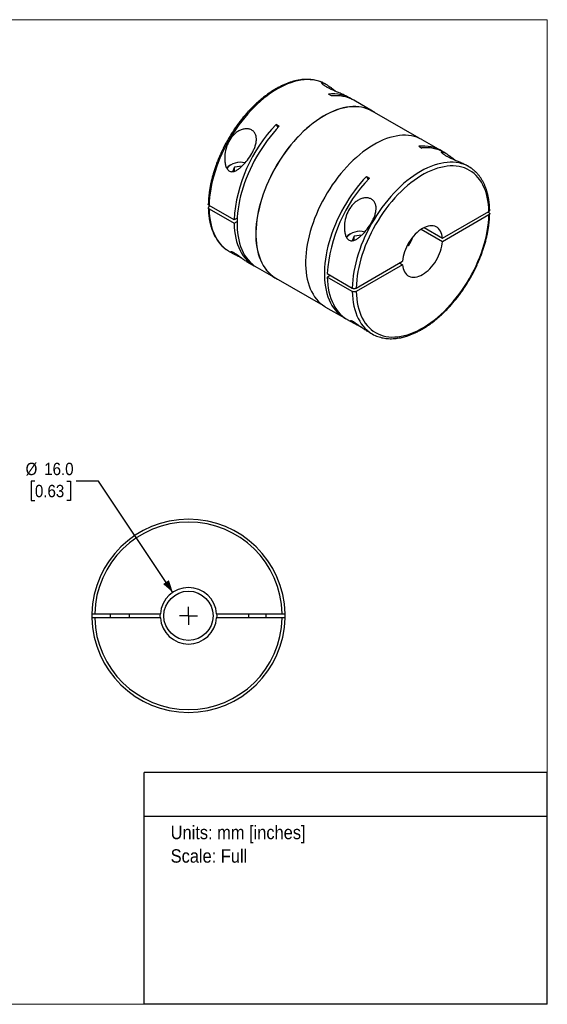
# Model space of a CAD drawing. Header units: millimetres. Extents: x 0 to 432, y 0 to 279.
# Tile 2 of 2: x 282 to 432, y 0 to 279. Entities that reach past the tile are written whole.
import ezdxf
from ezdxf.enums import TextEntityAlignment as Align

# ---------------------------------------------------------------- set-up
doc = ezdxf.new("R2010")
doc.units = ezdxf.units.MM
doc.linetypes.add('SLD-Solid', pattern=[0])
doc.layers.add('SLD-0', color=7, linetype='SLD-Solid', lineweight=25)
doc.layers.add('TEXT', color=140, linetype='SLD-Solid', lineweight=25)
doc.styles.add('SLDTEXTSTYLE0', font='GOTHIC.TTF', dxfattribs={"width": 0.913})
doc.dimstyles.new('SLDDIMSTYLE0', dxfattribs={"dimtxt": 3.5, "dimasz": 3.5, "dimexe": 0, "dimexo": 0.0625, "dimgap": 0.875, "dimtad": 0, "dimtih": 1, "dimtoh": 1, "dimdec": 1, "dimrnd": 1e-09, "dimzin": 4, "dimdsep": 46, "dimtxsty": 'SLDTEXTSTYLE0', "dimsah": 1, "dimcen": 0, "dimadec": 0, "dimazin": 1, "dimtfac": 1, "dimtdec": 1, "dimtofl": 0, "dimtmove": 0, "dimatfit": 3, "dimfxl": 0, "dimfrac": 2, "dimtolj": 1, "dimtzin": 12, "dimarcsym": 0})

# ---------------------------------------------------------------- blocks, each defined once
blk = doc.blocks.new('Block2')
at = {"color": 7, "linetype": 'SLD-Solid', "lineweight": 18}
for p, q in [((0, 279.4), (431.8, 279.4)), ((0, 279.4), (0, 0)), ((431.8, 279.4), (431.8, 0)), ((0, 0), (431.8, 0))]:
    blk.add_line(p, q, dxfattribs=at)
blk = doc.blocks.new('SW_NOTE_0')
at = {"layer": 'TEXT', "color": 0, "insert": (0, 4.87), "char_height": 3.81, "attachment_point": 1, "style": 'SLDTEXTSTYLE0'}
blk.add_mtext('Units: mm [inches]', dxfattribs=at)
blk = doc.blocks.new('SW_NOTE_0_1')
at = {"layer": 'TEXT', "color": 0, "insert": (0, 4.87), "char_height": 3.81, "attachment_point": 1, "style": 'SLDTEXTSTYLE0'}
blk.add_mtext('Scale: Full', dxfattribs=at)
blk = doc.blocks.new('Block1')
at = {"layer": 'TEXT'}
for p, q in [((431.8, 65.76), (317.5, 65.76)), ((317.5, 0), (317.5, 65.76)), ((431.8, 0), (431.8, 65.76)), ((317.5, 53.39), (431.8, 53.39)), ((431.8, 0), (317.5, 0))]:
    blk.add_line(p, q, dxfattribs=at)
at = {"layer": 'TEXT', "color": 140}
for name, p in [('SW_NOTE_0', (324.99, 45.8)), ('SW_NOTE_0_1', (324.99, 39.13))]:
    blk.add_blockref(name, p, dxfattribs=at)
at = {"layer": 'TEXT', "color": 140, "style": 'SLDTEXTSTYLE0', "width": 0.913, "flags": 2}
for tag, height, p in [('AUTOATTR0', 4.23, (355.59, 56.71)), ('AUTOATTR1_0', 4.76, (333.82, 29.88)), ('AUTOATTR1_1', 4.76, (326.05, 23.73)), ('AUTOATTR1_2', 4.76, (337.78, 17.57))]:
    blk.add_attdef(tag, text='', height=height, dxfattribs=at).set_placement(p, align=Align.BOTTOM_LEFT)
blk = doc.blocks.new('_D_4')
at = {"layer": 'SLD-0'}
for p, q in [((286.49, 148.49), (285.43, 148.49)), ((285.43, 148.49), (285.43, 142.93)), ((295.54, 148.49), (296.61, 148.49)), ((296.61, 148.49), (296.61, 142.93)), ((304.53, 148.49), (298.18, 148.49)), ((325.6, 116.9), (304.53, 148.49)), ((285.43, 142.93), (286.49, 142.93)), ((296.61, 142.93), (295.54, 142.93))]:
    blk.add_line(p, q, dxfattribs=at)
blk.add_solid([(325.6, 116.9), (324.49, 120.37), (322.83, 119.26)], dxfattribs=at)
at = {"layer": 'SLD-0', "char_height": 3.5, "attachment_point": 1, "style": 'SLDTEXTSTYLE0'}
for s, insert in [('%%c', (283.85, 153.67)), ('16.0', (289.13, 153.67)), ('0.63', (286.49, 147.4))]:
    blk.add_mtext(s, dxfattribs=dict(at, insert=insert))
blk = doc.blocks.new('SW_CENTERMARKSYMBOL_1')
at = {"layer": 'SLD-0', "color": 0}
for q in [(-2.54, 0), (0, 2.54), (0, -2.54), (2.54, 0)]:
    blk.add_line((0, 0), q, dxfattribs=at)

msp = doc.modelspace()

# ---------------------------------------------------------------- linework, layer by layer
for p, q in [((369.11, 261.03), (368.97, 261.11)), ((370.61, 257.76), (369.76, 258.25)), ((376.04, 257.03), (375.47, 257.36)), ((382.19, 253.48), (376.89, 256.54)), ((395.48, 245.75), (382.16, 253.44)), ((355.76, 249.19), (354.91, 249.68)), ((354.91, 249.68), (355.37, 248.77)), ((395.36, 243.48), (396.21, 242.99)), ((401.63, 242.26), (396.33, 245.32)), ((403.05, 241.44), (402.48, 241.77)), ((341.94, 238.18), (341.8, 238.1)), ((343.07, 237.53), (342.48, 236.27)), ((345.25, 237.87), (343.07, 237.53)), ((343.07, 236.39), (343.07, 237.53)), ((409.55, 237.68), (409.41, 237.77)), ((380.51, 234.91), (381.36, 234.42)), ((380.51, 234.91), (380.97, 234)), ((342.97, 222.61), (335.9, 226.69)), ((336.18, 226.53), (335.9, 226.37)), ((335.9, 225.71), (342.97, 221.63)), ((402.06, 217.37), (415.22, 224.97)), ((415.22, 223.99), (402.06, 216.39)), ((414.94, 224.81), (415.22, 224.65)), ((343.85, 223.12), (342.97, 222.61)), ((342.97, 221.63), (343.82, 222.12)), ((375.88, 218.59), (375.74, 218.51)), ((377.01, 217.94), (376.42, 216.68)), ((379.19, 218.27), (377.01, 217.94)), ((377.01, 216.8), (377.01, 217.94)), ((402.06, 216.39), (396, 219.9)), ((396.84, 220.39), (402.06, 217.37)), ((392.47, 215.2), (392.13, 215.4)), ((341.57, 213.65), (342.96, 212.85)), ((346.83, 210.62), (348.64, 209.57)), ((377.62, 203.26), (390.78, 210.86)), ((390.78, 209.88), (377.62, 202.28)), ((389.93, 210.37), (390.78, 209.88)), ((349.49, 209.08), (354.79, 206.02)), ((369.41, 207.34), (376.48, 203.26)), ((370.26, 206.85), (369.41, 206.36)), ((354.82, 206.06), (368.13, 198.38)), ((376.48, 202.28), (369.41, 206.36)), ((368.93, 197.86), (374.24, 194.8)), ((375.08, 194.31), (376.9, 193.26)), ((380.77, 191.03), (382.16, 190.22)), ((302.65, 110.84), (302.65, 109.64)), ((303.45, 110.84), (322.06, 110.84)), ((322.06, 109.64), (303.45, 109.64)), ((307.79, 110.84), (307.79, 109.64)), ((313.29, 109.64), (313.29, 110.84)), ((338.02, 110.84), (356.63, 110.84)), ((356.63, 109.64), (338.02, 109.64)), ((347.04, 110.84), (347.04, 109.64)), ((352.04, 109.64), (352.04, 110.84)), ((357.43, 109.64), (357.43, 110.84)), ((313.29, 88.56), (313.29, 88.56))]:
    msp.add_line(p, q)
at = {"flags": 128}
for points in [[(368.17, 261.52), (367.74, 261.71), (366.99, 261.97), (366.2, 262.17), (365.39, 262.31), (364.55, 262.38), (363.69, 262.4), (362.81, 262.35), (361.91, 262.24), (360.99, 262.06), (360.06, 261.83), (359.11, 261.53), (358.16, 261.18), (357.2, 260.76), (356.23, 260.29), (355.27, 259.76), (354.3, 259.17), (353.33, 258.53), (352.37, 257.84), (351.42, 257.09), (350.48, 256.3), (349.55, 255.46), (348.63, 254.57), (347.73, 253.64), (346.85, 252.67), (345.98, 251.66), (345.15, 250.62), (344.33, 249.54), (343.55, 248.44), (342.79, 247.3), (342.07, 246.14), (341.38, 244.96), (340.72, 243.76), (340.1, 242.55), (339.51, 241.32), (338.97, 240.08), (338.47, 238.83), (338.01, 237.58), (337.59, 236.34), (337.21, 235.09), (336.89, 233.85), (336.6, 232.62), (336.37, 231.39), (336.18, 230.19), (336.04, 229), (335.94, 227.84), (335.9, 226.69)], [(368.97, 261.11), (368.47, 261.38), (368.17, 261.52)], [(382.99, 252.96), (382.77, 253.12), (382.1, 253.53), (381.41, 253.88), (380.68, 254.18), (379.92, 254.42), (379.13, 254.59), (378.32, 254.71), (377.48, 254.76), (376.62, 254.75), (375.74, 254.68), (374.84, 254.55), (373.93, 254.36), (373, 254.11), (372.06, 253.8), (371.12, 253.43), (370.17, 253.01), (369.21, 252.52), (368.25, 251.98), (367.29, 251.39), (366.34, 250.74), (365.39, 250.05), (364.45, 249.3), (363.51, 248.5), (362.59, 247.66), (361.69, 246.77), (360.8, 245.85), (359.93, 244.88), (359.08, 243.88), (358.25, 242.84), (357.45, 241.77), (356.68, 240.67), (355.93, 239.54), (355.22, 238.39), (354.54, 237.22), (353.89, 236.03), (353.28, 234.83), (352.7, 233.61), (352.17, 232.38), (351.67, 231.15), (351.22, 229.91), (350.8, 228.67), (350.43, 227.44), (350.11, 226.21), (349.83, 224.99), (349.59, 223.78), (349.4, 222.59), (349.26, 221.41), (349.17, 220.26), (349.12, 219.12), (349.12, 218.02), (349.17, 216.94), (349.26, 215.89), (349.4, 214.88), (349.59, 213.9), (349.83, 212.96), (350.11, 212.07), (350.43, 211.22), (350.8, 210.41), (351.22, 209.65), (351.67, 208.94), (352.17, 208.27), (352.7, 207.67), (353.28, 207.11), (353.89, 206.61), (354.54, 206.17), (355.22, 205.79), (355.64, 205.59)], [(382.16, 253.44), (382.08, 253.49), (381.38, 253.84), (380.65, 254.13), (379.9, 254.37), (379.11, 254.55), (378.3, 254.66), (377.46, 254.71), (376.6, 254.71), (375.72, 254.64), (374.83, 254.51), (373.92, 254.32), (372.99, 254.07), (372.06, 253.76), (371.11, 253.39), (370.16, 252.97), (369.21, 252.48), (368.25, 251.94), (367.29, 251.35), (366.34, 250.71), (365.39, 250.01), (364.45, 249.26), (363.52, 248.47), (362.6, 247.63), (361.7, 246.74), (360.81, 245.82), (359.95, 244.85), (359.1, 243.85), (358.27, 242.81), (357.47, 241.75), (356.7, 240.65), (355.96, 239.52), (355.24, 238.38), (354.56, 237.21), (353.92, 236.02), (353.31, 234.82), (352.73, 233.6), (352.2, 232.38), (351.7, 231.15), (351.25, 229.91), (350.84, 228.68), (350.47, 227.44), (350.14, 226.22), (349.86, 225), (349.63, 223.79), (349.44, 222.6), (349.3, 221.43), (349.2, 220.27), (349.16, 219.14), (349.16, 218.04), (349.2, 216.96), (349.3, 215.92), (349.44, 214.91), (349.63, 213.93), (349.86, 213), (350.14, 212.1), (350.47, 211.25), (350.84, 210.44), (351.25, 209.68), (351.7, 208.97), (352.2, 208.31), (352.73, 207.71), (353.31, 207.15), (353.92, 206.66), (354.56, 206.22), (354.82, 206.06)], [(355.76, 249.19), (354.88, 248.23), (354.01, 247.22), (353.17, 246.18), (352.35, 245.1), (351.56, 243.99), (350.8, 242.86), (350.07, 241.7), (349.37, 240.52), (348.7, 239.32), (348.08, 238.1), (347.49, 236.87), (346.94, 235.63), (346.43, 234.38), (345.97, 233.12), (345.54, 231.87), (345.16, 230.62), (344.83, 229.38), (344.54, 228.14), (344.3, 226.91), (344.11, 225.7), (343.96, 224.51), (343.87, 223.34), (343.82, 222.19), (343.82, 221.07), (343.87, 219.98), (343.96, 218.92), (344.11, 217.9), (344.3, 216.91), (344.54, 215.96), (344.83, 215.06), (345.16, 214.2), (345.54, 213.38), (345.97, 212.62), (346.43, 211.9), (346.94, 211.24), (347.49, 210.64), (348.08, 210.08), (348.7, 209.59), (349.37, 209.15), (349.49, 209.08)], [(396.33, 245.32), (396.25, 245.36), (395.55, 245.72), (394.82, 246.02), (394.06, 246.25), (393.27, 246.43), (392.46, 246.54), (391.62, 246.6), (390.76, 246.59), (389.88, 246.52), (388.98, 246.39), (388.07, 246.2), (387.14, 245.95), (386.21, 245.64), (385.26, 245.27), (384.31, 244.84), (383.35, 244.36), (382.39, 243.82), (381.43, 243.23), (380.48, 242.58), (379.53, 241.88), (378.59, 241.13), (377.66, 240.34), (376.74, 239.5), (375.83, 238.61), (374.94, 237.68), (374.07, 236.72), (373.22, 235.71), (372.4, 234.67), (371.6, 233.6), (370.82, 232.5), (370.08, 231.38), (369.36, 230.23), (368.68, 229.06), (368.03, 227.87), (367.42, 226.66), (366.85, 225.44), (366.31, 224.22), (365.81, 222.98), (365.36, 221.75), (364.95, 220.51), (364.58, 219.28), (364.25, 218.05), (363.97, 216.83), (363.74, 215.62), (363.55, 214.42), (363.41, 213.25), (363.31, 212.09), (363.26, 210.96), (363.26, 209.85), (363.31, 208.77), (363.41, 207.73), (363.55, 206.71), (363.74, 205.74), (363.97, 204.8), (364.25, 203.9), (364.58, 203.05), (364.95, 202.24), (365.36, 201.48), (365.81, 200.77), (366.31, 200.11), (366.85, 199.5), (367.42, 198.95), (368.03, 198.45), (368.68, 198.01), (368.93, 197.86)], [(408.76, 238.09), (408.33, 238.27), (407.57, 238.54), (406.79, 238.74), (405.98, 238.87), (405.14, 238.95), (404.28, 238.96), (403.39, 238.92), (402.49, 238.81), (401.58, 238.63), (400.64, 238.4), (399.7, 238.1), (398.75, 237.75), (397.79, 237.33), (396.82, 236.86), (395.85, 236.33), (394.89, 235.74), (393.92, 235.1), (392.96, 234.41), (392.01, 233.66), (391.06, 232.87), (390.13, 232.03), (389.22, 231.14), (388.32, 230.21), (387.43, 229.24), (386.57, 228.23), (385.73, 227.19), (384.92, 226.11), (384.14, 225.01), (383.38, 223.87), (382.66, 222.71), (381.96, 221.53), (381.31, 220.33), (380.69, 219.12), (380.1, 217.89), (379.56, 216.65), (379.06, 215.4), (378.59, 214.15), (378.18, 212.9), (377.8, 211.66), (377.47, 210.42), (377.19, 209.18), (376.95, 207.96), (376.77, 206.76), (376.62, 205.57), (376.53, 204.4), (376.48, 203.26)], [(415.22, 224.97), (415.18, 226.05), (415.08, 227.09), (414.94, 228.1), (414.75, 229.07), (414.52, 230), (414.23, 230.89), (413.9, 231.73), (413.53, 232.53), (413.11, 233.28), (412.65, 233.98), (412.14, 234.62), (411.6, 235.22), (411.02, 235.75), (410.4, 236.23), (409.74, 236.65), (409.05, 237.01), (408.32, 237.32), (407.57, 237.56), (406.79, 237.73), (405.98, 237.85), (405.14, 237.91), (404.29, 237.9), (403.41, 237.83), (402.51, 237.69), (401.6, 237.5), (400.68, 237.24), (399.74, 236.92), (398.8, 236.55), (397.85, 236.11), (396.9, 235.62), (395.94, 235.06), (394.99, 234.46), (394.04, 233.8), (393.1, 233.09), (392.16, 232.32), (391.24, 231.51), (390.33, 230.66), (389.43, 229.76), (388.55, 228.82), (387.7, 227.83), (386.86, 226.82), (386.05, 225.77), (385.27, 224.68), (384.52, 223.57), (383.79, 222.43), (383.1, 221.28), (382.45, 220.1), (381.82, 218.9), (381.24, 217.69), (380.7, 216.47), (380.19, 215.24), (379.73, 214.01), (379.31, 212.78), (378.94, 211.55), (378.61, 210.32), (378.33, 209.11), (378.09, 207.9), (377.9, 206.71), (377.76, 205.54), (377.66, 204.39), (377.62, 203.26)], [(380.51, 234.91), (379.62, 233.94), (378.76, 232.93), (377.91, 231.89), (377.1, 230.81), (376.31, 229.71), (375.54, 228.57), (374.81, 227.41), (374.12, 226.23), (373.45, 225.03), (372.83, 223.81), (372.24, 222.58), (371.69, 221.34), (371.18, 220.09), (370.71, 218.84), (370.29, 217.58), (369.91, 216.33), (369.58, 215.09), (369.29, 213.85), (369.05, 212.63), (368.86, 211.42), (368.71, 210.22), (368.62, 209.05), (368.57, 207.9), (368.57, 206.78), (368.62, 205.69), (368.71, 204.63), (368.86, 203.61), (369.05, 202.62), (369.29, 201.67), (369.58, 200.77), (369.91, 199.91), (370.29, 199.1), (370.71, 198.33), (371.18, 197.62), (371.69, 196.96), (372.24, 196.35), (372.83, 195.8), (373.45, 195.3), (374.12, 194.87), (374.67, 194.56)], [(335.9, 225.71), (335.94, 224.62), (336.04, 223.56), (336.18, 222.54), (336.37, 221.55), (336.6, 220.61), (336.89, 219.7), (337.21, 218.84), (337.59, 218.02), (338.01, 217.26), (338.47, 216.54), (338.97, 215.88), (339.51, 215.26), (340.1, 214.71), (340.72, 214.21), (340.8, 214.15)], [(377.62, 202.28), (377.66, 201.21), (377.76, 200.16), (377.9, 199.16), (378.09, 198.19), (378.33, 197.25), (378.61, 196.37), (378.94, 195.52), (379.31, 194.72), (379.73, 193.97), (380.19, 193.28), (380.7, 192.63), (381.24, 192.04), (381.82, 191.5), (382.45, 191.02), (383.1, 190.6), (383.79, 190.24), (384.52, 189.94), (385.27, 189.7), (386.05, 189.52), (386.86, 189.4), (387.7, 189.35), (388.55, 189.36), (389.43, 189.43), (390.33, 189.56), (391.24, 189.76), (392.16, 190.01), (393.1, 190.33), (394.04, 190.71), (394.99, 191.14), (395.94, 191.64), (396.9, 192.19), (397.85, 192.8), (398.8, 193.46), (399.74, 194.17), (400.68, 194.93), (401.6, 195.74), (402.51, 196.6), (403.41, 197.5), (404.29, 198.44), (405.14, 199.42), (405.98, 200.44), (406.79, 201.49), (407.57, 202.57), (408.32, 203.68), (409.05, 204.82), (409.74, 205.98), (410.4, 207.16), (411.02, 208.35), (411.6, 209.56), (412.14, 210.78), (412.65, 212.01), (413.11, 213.24), (413.53, 214.48), (413.9, 215.71), (414.23, 216.93), (414.52, 218.15), (414.75, 219.35), (414.94, 220.54), (415.08, 221.71), (415.18, 222.87), (415.22, 223.99)], [(342.97, 221.63), (343.01, 220.53), (343.11, 219.47), (343.25, 218.44), (343.44, 217.45), (343.68, 216.5), (343.97, 215.59), (344.3, 214.72), (344.68, 213.91), (345.1, 213.14), (345.57, 212.42), (346.07, 211.75), (346.62, 211.14), (347.21, 210.59), (347.84, 210.09), (348.5, 209.65), (349.07, 209.34)], [(402.06, 217.37), (402, 217.94), (401.88, 218.47), (401.72, 218.96), (401.52, 219.4), (401.27, 219.8), (400.97, 220.13), (400.64, 220.42), (400.27, 220.64), (399.86, 220.8), (399.43, 220.9), (398.97, 220.93), (398.49, 220.9), (397.99, 220.81), (397.47, 220.65), (396.95, 220.44), (396.42, 220.16), (395.89, 219.83), (395.37, 219.44), (394.85, 219), (394.35, 218.52), (393.87, 217.99), (393.41, 217.42), (392.98, 216.82), (392.57, 216.2), (392.2, 215.55), (391.87, 214.88), (391.58, 214.2), (391.32, 213.52), (391.12, 212.84), (390.96, 212.17), (390.84, 211.5), (390.78, 210.86)], [(390.78, 209.88), (390.84, 209.31), (390.96, 208.78), (391.12, 208.29), (391.32, 207.85), (391.58, 207.46), (391.87, 207.12), (392.2, 206.84), (392.57, 206.62), (392.98, 206.46), (393.41, 206.36), (393.87, 206.32), (394.35, 206.35), (394.85, 206.45), (395.37, 206.6), (395.89, 206.82), (396.42, 207.09), (396.95, 207.43), (397.47, 207.82), (397.99, 208.25), (398.49, 208.74), (398.97, 209.27), (399.43, 209.83), (399.86, 210.43), (400.27, 211.06), (400.64, 211.71), (400.97, 212.37), (401.27, 213.05), (401.52, 213.73), (401.72, 214.41), (401.88, 215.09), (402, 215.75), (402.06, 216.39)], [(340.8, 214.15), (341.38, 213.77), (341.57, 213.65)], [(369.41, 206.36), (369.46, 205.27), (369.55, 204.2), (369.7, 203.17), (369.89, 202.18), (370.13, 201.23), (370.41, 200.32), (370.75, 199.46), (371.12, 198.64), (371.55, 197.87), (372.01, 197.15), (372.52, 196.49), (373.07, 195.88), (373.66, 195.32), (374.29, 194.82), (374.95, 194.39), (375.08, 194.31)], [(376.48, 202.28), (376.53, 201.19), (376.62, 200.13), (376.77, 199.11), (376.95, 198.12), (377.19, 197.17), (377.47, 196.27), (377.8, 195.41), (378.18, 194.59), (378.59, 193.83), (379.06, 193.11), (379.56, 192.44), (380.1, 191.83), (380.69, 191.28), (381.31, 190.78), (381.39, 190.72)], [(322.06, 109.64), (322.04, 110.24), (322.06, 110.84)], [(338.02, 110.84), (338.04, 110.24), (338.02, 109.64)]]:
    msp.add_lwpolyline(points, dxfattribs=at)
msp.add_circle((330.04, 110.24), 7)
for centre, radius, start, end in [((371.03, 248.1), 10.23, 57.975, 97.1202), ((371.87, 247.49), 10.35, 60.9947, 96.9725), ((385.71, 219.92), 42.83, 135.9792, 176.3996), ((396.63, 233.32), 10.23, 57.9782, 97.1171), ((397.46, 232.72), 10.35, 60.9916, 96.9756), ((343.13, 235.62), 2.81, 118.361, 143.6722), ((344.7, 233.99), 4.95, 73.8055, 139.9151), ((404.98, 229.76), 9.15, 54.3014, 65.6159), ((412.16, 204.65), 42.83, 135.9792, 176.3996), ((377.07, 216.03), 2.81, 118.361, 143.6722), ((378.64, 214.4), 4.95, 73.8055, 139.9151), ((381.03, 222.52), 13.58, 327.4037, 340.106), ((386.73, 198.15), 9.15, 234.3014, 245.6159), ((330.04, 110.24), 27.4, 1.2548, 178.7452), ((330.04, 110.24), 26.6, 1.2925, 178.7075), ((330.04, 110.24), 8, 4.3012, 175.6988), ((330.04, 110.24), 27.4, 181.2548, 358.7452), ((330.04, 110.24), 26.6, 181.2925, 358.7075), ((330.04, 110.24), 8, 184.3012, 355.6988)]:
    msp.add_arc(centre, radius, start, end)
for points, knots in [([(368.12, 261.54), (368, 261.6), (367.65, 261.76), (367.04, 261.97), (366.29, 262.18), (365.52, 262.33), (364.72, 262.43), (363.9, 262.47), (363.07, 262.46), (362.22, 262.39), (361.35, 262.27), (360.46, 262.09), (359.57, 261.86), (358.67, 261.57), (357.76, 261.22), (356.84, 260.83), (355.92, 260.38), (355, 259.88), (354.08, 259.33), (353.17, 258.74), (352.26, 258.1), (351.35, 257.41), (350.46, 256.68), (349.58, 255.9), (348.71, 255.09), (347.85, 254.23), (347.01, 253.35), (346.19, 252.42), (345.39, 251.46), (344.61, 250.48), (343.86, 249.46), (343.12, 248.42), (342.42, 247.35), (341.74, 246.27), (341.09, 245.16), (340.48, 244.04), (339.89, 242.9), (339.34, 241.75), (338.82, 240.59), (338.34, 239.43), (337.9, 238.25), (337.49, 237.08), (337.12, 235.91), (336.79, 234.74), (336.5, 233.58), (336.26, 232.42), (336.05, 231.27), (335.89, 230.14), (335.77, 229.03), (335.69, 227.98), (335.67, 227.33), (335.66, 227.03)], [0, 0, 0, 0, 0.010478, 0.030656, 0.050865, 0.071122, 0.09144, 0.111828, 0.132287, 0.152816, 0.173409, 0.194056, 0.214749, 0.235479, 0.256234, 0.277008, 0.297794, 0.318586, 0.339379, 0.36017, 0.380956, 0.401737, 0.422511, 0.443279, 0.464039, 0.484793, 0.505541, 0.526283, 0.54702, 0.567752, 0.588481, 0.609207, 0.62993, 0.650652, 0.671373, 0.692095, 0.712817, 0.73354, 0.754266, 0.774994, 0.795727, 0.816464, 0.837206, 0.857954, 0.87871, 0.899472, 0.920242, 0.941021, 0.961807, 0.982602, 1, 1, 1, 1]), ([(369.2, 260.31), (369.07, 260.39), (368.82, 260.54), (368.51, 260.74), (368.26, 260.93), (368.07, 261.1), (367.95, 261.24), (367.88, 261.35), (367.87, 261.43), (367.92, 261.48), (368.04, 261.49), (368.24, 261.45), (368.5, 261.35), (368.8, 261.2), (369.15, 261.01), (369.59, 260.74), (370.14, 260.37), (370.73, 259.92), (371.28, 259.49), (371.62, 259.21), (371.81, 259.06), (371.83, 259.04)], [0, 0, 0, 0, 0.043697, 0.087594, 0.131194, 0.175374, 0.218863, 0.263242, 0.306635, 0.351123, 0.40755, 0.465672, 0.526275, 0.58288, 0.640994, 0.701044, 0.787186, 0.875063, 0.93422, 0.992181, 1, 1, 1, 1]), ([(375.47, 257.36), (375.35, 257.43), (375.11, 257.56), (374.67, 257.78), (374.17, 258.02), (373.61, 258.27), (373.07, 258.51), (372.55, 258.73), (372.05, 258.94), (371.55, 259.16), (371.04, 259.38), (370.54, 259.61), (370.06, 259.85), (369.6, 260.08), (369.33, 260.24), (369.2, 260.31)], [0, 0, 0, 0, 0.081745, 0.170875, 0.266372, 0.357967, 0.446898, 0.516854, 0.585107, 0.654991, 0.723487, 0.792803, 0.861223, 0.930769, 1, 1, 1, 1]), ([(347.98, 241.39), (347.62, 240.75), (346.8, 239.53), (345.62, 238.19), (344.62, 237.29), (343.83, 236.72), (343.14, 236.38), (342.55, 236.26), (342.12, 236.27), (341.7, 236.4), (341.32, 236.66), (341.01, 237.03), (340.68, 237.63), (340.42, 238.5), (340.25, 239.93), (340.38, 241.77), (340.97, 243.89), (341.85, 245.54), (342.78, 246.68), (343.6, 247.41), (344.52, 247.98), (345.52, 248.36), (346.54, 248.49), (347.5, 248.34), (348.31, 247.91), (348.9, 247.24), (349.24, 246.39), (349.34, 245.43), (349.22, 244.42), (348.93, 243.4), (348.52, 242.37), (348.17, 241.72), (347.98, 241.39)], [0, 0, 0, 0, 0.0621201, 0.1243969, 0.1567742, 0.1866249, 0.2180539, 0.2343829, 0.2494134, 0.2652237, 0.2808461, 0.2959594, 0.3122744, 0.3435933, 0.3749427, 0.4371298, 0.4994158, 0.5617679, 0.5938316, 0.6242575, 0.6555267, 0.6867747, 0.7180664, 0.7493234, 0.7805637, 0.8118651, 0.8432226, 0.8746176, 0.9050727, 0.9372025, 0.9678316, 1, 1, 1, 1]), ([(403.14, 240.72), (403.01, 240.79), (402.76, 240.94), (402.45, 241.15), (402.2, 241.34), (402.01, 241.51), (401.89, 241.65), (401.82, 241.75), (401.81, 241.83), (401.86, 241.88), (401.98, 241.9), (402.18, 241.85), (402.44, 241.76), (402.74, 241.61), (403.09, 241.42), (403.53, 241.15), (404.08, 240.77), (404.67, 240.33), (405.22, 239.9), (405.56, 239.62), (405.75, 239.46), (405.77, 239.44)], [0, 0, 0, 0, 0.043697, 0.087594, 0.131194, 0.175374, 0.218863, 0.263242, 0.306635, 0.351123, 0.40755, 0.465672, 0.526275, 0.58288, 0.640994, 0.701044, 0.787186, 0.875063, 0.93422, 0.992181, 1, 1, 1, 1]), ([(409.41, 237.77), (409.29, 237.83), (409.05, 237.97), (408.61, 238.19), (408.11, 238.43), (407.56, 238.68), (407.01, 238.91), (406.49, 239.14), (405.99, 239.35), (405.49, 239.57), (404.98, 239.79), (404.48, 240.02), (404, 240.25), (403.54, 240.49), (403.27, 240.64), (403.14, 240.72)], [0, 0, 0, 0, 0.081745, 0.170875, 0.266372, 0.357967, 0.446898, 0.516854, 0.585107, 0.654991, 0.723487, 0.792803, 0.861223, 0.930769, 1, 1, 1, 1]), ([(415.46, 225.3), (415.46, 225.35), (415.45, 225.75), (415.41, 226.48), (415.32, 227.49), (415.19, 228.47), (415.01, 229.42), (414.79, 230.33), (414.52, 231.21), (414.22, 232.05), (413.87, 232.85), (413.48, 233.61), (413.05, 234.33), (412.58, 234.99), (412.08, 235.61), (411.53, 236.19), (410.97, 236.71), (410.56, 237.01), (410.36, 237.16)], [0, 0, 0, 0, 0.008746, 0.075533, 0.142339, 0.209138, 0.275914, 0.342648, 0.409315, 0.475884, 0.542325, 0.608604, 0.674688, 0.740551, 0.806178, 0.871565, 0.936727, 1, 1, 1, 1]), ([(335.9, 226.69), (335.83, 226.74), (335.71, 226.84), (335.64, 226.96), (335.66, 227.02), (335.66, 227.03)], [0, 0, 0, 0, 0.492119, 0.983693, 1, 1, 1, 1]), ([(335.9, 226.37), (335.88, 226.35), (335.83, 226.33), (335.78, 226.29), (335.74, 226.24), (335.7, 226.19), (335.68, 226.14), (335.67, 226.09), (335.66, 226.03), (335.67, 225.95), (335.72, 225.86), (335.79, 225.78), (335.86, 225.74), (335.9, 225.71)], [0, 0, 0, 0, 0.0735081, 0.1448221, 0.2148373, 0.2844991, 0.3547673, 0.4265771, 0.5008057, 0.6231284, 0.7501891, 0.8753187, 1, 1, 1, 1]), ([(381.92, 221.79), (381.56, 221.16), (380.74, 219.94), (379.56, 218.6), (378.56, 217.69), (377.77, 217.13), (377.08, 216.79), (376.5, 216.66), (376.06, 216.67), (375.64, 216.8), (375.26, 217.07), (374.95, 217.44), (374.62, 218.04), (374.36, 218.9), (374.19, 220.34), (374.32, 222.17), (374.91, 224.3), (375.79, 225.95), (376.72, 227.08), (377.54, 227.82), (378.46, 228.39), (379.46, 228.77), (380.48, 228.9), (381.44, 228.75), (382.25, 228.32), (382.84, 227.65), (383.19, 226.8), (383.28, 225.84), (383.16, 224.82), (382.88, 223.8), (382.46, 222.78), (382.11, 222.12), (381.92, 221.79)], [0, 0, 0, 0, 0.06212, 0.124397, 0.156774, 0.186625, 0.218054, 0.234383, 0.249413, 0.265224, 0.280846, 0.295959, 0.312274, 0.343593, 0.374943, 0.43713, 0.499416, 0.561768, 0.593832, 0.624258, 0.655527, 0.686775, 0.718066, 0.749323, 0.780564, 0.811865, 0.843223, 0.874618, 0.905073, 0.937202, 0.967832, 1, 1, 1, 1]), ([(335.66, 226.03), (335.66, 225.99), (335.67, 225.59), (335.71, 224.86), (335.8, 223.85), (335.93, 222.87), (336.11, 221.92), (336.33, 221.01), (336.6, 220.13), (336.91, 219.29), (337.26, 218.49), (337.64, 217.73), (338.07, 217.01), (338.54, 216.34), (339.05, 215.72), (339.59, 215.15), (340.16, 214.63), (340.56, 214.33), (340.76, 214.18)], [0, 0, 0, 0, 0.00877, 0.075555, 0.142359, 0.209157, 0.275932, 0.342664, 0.409329, 0.475897, 0.542336, 0.608613, 0.674695, 0.740557, 0.806182, 0.871568, 0.936729, 1, 1, 1, 1]), ([(383, 189.8), (383.12, 189.74), (383.47, 189.58), (384.08, 189.37), (384.83, 189.16), (385.61, 189), (386.4, 188.91), (387.22, 188.86), (388.05, 188.88), (388.91, 188.94), (389.78, 189.07), (390.66, 189.25), (391.55, 189.48), (392.46, 189.77), (393.37, 190.11), (394.28, 190.51), (395.2, 190.96), (396.12, 191.46), (397.04, 192), (397.95, 192.6), (398.86, 193.24), (399.77, 193.93), (400.66, 194.66), (401.54, 195.44), (402.41, 196.25), (403.27, 197.1), (404.11, 197.99), (404.93, 198.92), (405.73, 199.87), (406.51, 200.86), (407.27, 201.88), (408, 202.92), (408.7, 203.98), (409.38, 205.07), (410.03, 206.18), (410.65, 207.3), (411.23, 208.44), (411.78, 209.59), (412.3, 210.75), (412.78, 211.91), (413.23, 213.08), (413.63, 214.26), (414, 215.43), (414.33, 216.6), (414.62, 217.76), (414.87, 218.92), (415.07, 220.06), (415.23, 221.2), (415.36, 222.31), (415.43, 223.35), (415.45, 224.01), (415.46, 224.31)], [0, 0, 0, 0, 0.0104782, 0.030656, 0.0508647, 0.0711217, 0.0914403, 0.111828, 0.1322874, 0.1528162, 0.1734087, 0.1940562, 0.2147494, 0.2354785, 0.2562342, 0.2770083, 0.2977941, 0.318586, 0.3393791, 0.3601699, 0.3809563, 0.4017371, 0.4225113, 0.4432787, 0.4640393, 0.4847933, 0.505541, 0.5262829, 0.5470198, 0.5677522, 0.5884808, 0.6092065, 0.6299299, 0.6506519, 0.6713731, 0.6920945, 0.7128165, 0.73354, 0.7542656, 0.7749943, 0.7957267, 0.8164637, 0.837206, 0.8579544, 0.8787095, 0.8994719, 0.9202421, 0.9410205, 0.9618072, 0.982602, 1, 1, 1, 1]), ([(415.22, 224.97), (415.27, 225), (415.35, 225.05), (415.42, 225.15), (415.46, 225.23), (415.46, 225.29), (415.46, 225.3)], [0, 0, 0, 0, 0.297787, 0.581061, 0.849814, 1, 1, 1, 1]), ([(415.22, 224.65), (415.24, 224.63), (415.28, 224.61), (415.34, 224.57), (415.38, 224.52), (415.41, 224.48), (415.44, 224.43), (415.46, 224.37), (415.46, 224.31), (415.45, 224.24), (415.42, 224.16), (415.34, 224.07), (415.27, 224.02), (415.22, 223.99)], [0, 0, 0, 0, 0.068723, 0.138384, 0.208985, 0.280524, 0.353002, 0.426421, 0.500779, 0.600882, 0.717466, 0.850513, 1, 1, 1, 1]), ([(345.12, 211.76), (345.1, 211.77), (344.98, 211.83), (344.76, 211.94), (344.39, 212.11), (343.95, 212.33), (343.49, 212.56), (343.08, 212.78), (342.74, 212.98), (342.46, 213.16), (342.25, 213.32), (342.11, 213.46), (342.05, 213.55), (342.05, 213.61), (342.1, 213.63), (342.18, 213.63), (342.3, 213.6), (342.45, 213.54), (342.63, 213.45), (342.78, 213.37), (342.86, 213.33)], [0, 0, 0, 0, 0.00918, 0.046932, 0.085754, 0.159993, 0.238067, 0.312755, 0.389906, 0.46575, 0.541976, 0.61951, 0.694233, 0.745782, 0.796954, 0.846903, 0.886269, 0.923397, 0.962276, 1, 1, 1, 1]), ([(342.86, 213.33), (342.94, 213.28), (343.1, 213.18), (343.37, 213.01), (343.64, 212.82), (344.01, 212.57), (344.45, 212.25), (344.95, 211.88), (345.42, 211.54), (345.86, 211.23), (346.27, 210.96), (346.59, 210.75), (346.76, 210.66), (346.83, 210.62)], [0, 0, 0, 0, 0.057549, 0.116767, 0.173301, 0.233259, 0.349145, 0.465447, 0.578972, 0.696789, 0.812875, 0.928415, 1, 1, 1, 1]), ([(376.48, 203.26), (376.51, 203.25), (376.55, 203.23), (376.63, 203.19), (376.72, 203.17), (376.81, 203.15), (376.92, 203.13), (377.04, 203.13), (377.15, 203.13), (377.28, 203.14), (377.4, 203.17), (377.51, 203.21), (377.58, 203.24), (377.62, 203.26)], [0, 0, 0, 0, 0.0714185, 0.1467361, 0.2259526, 0.3090679, 0.3960816, 0.4869933, 0.5818025, 0.6805085, 0.7831107, 0.8896081, 1, 1, 1, 1]), ([(377.62, 202.28), (377.59, 202.27), (377.55, 202.25), (377.48, 202.22), (377.4, 202.19), (377.33, 202.17), (377.25, 202.16), (377.17, 202.15), (377.09, 202.15), (377.01, 202.15), (376.94, 202.15), (376.87, 202.16), (376.8, 202.17), (376.74, 202.18), (376.68, 202.2), (376.62, 202.22), (376.57, 202.24), (376.53, 202.26), (376.5, 202.27), (376.48, 202.28)], [0, 0, 0, 0, 0.07189, 0.142147, 0.210771, 0.277762, 0.343119, 0.406843, 0.468934, 0.529391, 0.588215, 0.645405, 0.700962, 0.754885, 0.807174, 0.857831, 0.906854, 0.954243, 1, 1, 1, 1]), ([(379.06, 192.17), (379.04, 192.18), (378.92, 192.24), (378.7, 192.34), (378.33, 192.52), (377.89, 192.73), (377.43, 192.97), (377.02, 193.19), (376.68, 193.38), (376.4, 193.56), (376.19, 193.73), (376.05, 193.86), (375.99, 193.96), (375.99, 194.01), (376.04, 194.04), (376.12, 194.04), (376.24, 194), (376.39, 193.95), (376.57, 193.86), (376.72, 193.77), (376.8, 193.73)], [0, 0, 0, 0, 0.00918, 0.046932, 0.085754, 0.159993, 0.238067, 0.312755, 0.389906, 0.46575, 0.541976, 0.61951, 0.694233, 0.745782, 0.796954, 0.846903, 0.886269, 0.923397, 0.962276, 1, 1, 1, 1]), ([(376.8, 193.73), (376.88, 193.69), (377.04, 193.59), (377.31, 193.42), (377.58, 193.23), (377.95, 192.97), (378.39, 192.65), (378.89, 192.29), (379.36, 191.95), (379.8, 191.64), (380.21, 191.37), (380.54, 191.16), (380.7, 191.06), (380.77, 191.03)], [0, 0, 0, 0, 0.057549, 0.116767, 0.173301, 0.233259, 0.349145, 0.465447, 0.578972, 0.696789, 0.812875, 0.928415, 1, 1, 1, 1]), ([(302.65, 110.84), (302.65, 110.84), (302.65, 110.84), (302.67, 110.84), (302.7, 110.84), (302.74, 110.84), (302.8, 110.84), (302.87, 110.84), (302.96, 110.84), (303.06, 110.84), (303.18, 110.84), (303.31, 110.84), (303.4, 110.84), (303.45, 110.84)], [0, 0, 0, 0, 0.0714185, 0.1467361, 0.2259526, 0.3090679, 0.3960816, 0.4869933, 0.5818025, 0.6805085, 0.7831107, 0.8896081, 1, 1, 1, 1]), ([(303.45, 109.64), (303.42, 109.64), (303.36, 109.64), (303.27, 109.64), (303.19, 109.64), (303.11, 109.64), (303.04, 109.64), (302.97, 109.64), (302.91, 109.64), (302.86, 109.64), (302.81, 109.64), (302.77, 109.64), (302.73, 109.64), (302.7, 109.64), (302.68, 109.64), (302.67, 109.64), (302.65, 109.64), (302.65, 109.64), (302.65, 109.64), (302.65, 109.64)], [0, 0, 0, 0, 0.07189, 0.142147, 0.210771, 0.277762, 0.343119, 0.406843, 0.468934, 0.529391, 0.588215, 0.645405, 0.700962, 0.754885, 0.807174, 0.857831, 0.906854, 0.954243, 1, 1, 1, 1]), ([(356.63, 110.84), (356.66, 110.84), (356.72, 110.84), (356.81, 110.84), (356.89, 110.84), (356.97, 110.84), (357.04, 110.84), (357.11, 110.84), (357.17, 110.84), (357.23, 110.84), (357.27, 110.84), (357.31, 110.84), (357.35, 110.84), (357.38, 110.84), (357.4, 110.84), (357.41, 110.84), (357.43, 110.84), (357.43, 110.84), (357.43, 110.84), (357.43, 110.84)], [0, 0, 0, 0, 0.07189, 0.142147, 0.210771, 0.277762, 0.343119, 0.406843, 0.468934, 0.529391, 0.588215, 0.645405, 0.700962, 0.754885, 0.807174, 0.857831, 0.906854, 0.954243, 1, 1, 1, 1]), ([(357.43, 109.64), (357.43, 109.64), (357.43, 109.64), (357.42, 109.64), (357.39, 109.64), (357.36, 109.64), (357.32, 109.64), (357.26, 109.64), (357.19, 109.64), (357.1, 109.64), (356.97, 109.64), (356.81, 109.64), (356.7, 109.64), (356.63, 109.64)], [0, 0, 0, 0, 0.068723, 0.138384, 0.208985, 0.280524, 0.353002, 0.426421, 0.500779, 0.600882, 0.717466, 0.850513, 1, 1, 1, 1])]:
    msp.add_open_spline(points, degree=3, knots=knots)

# ---------------------------------------------------------------- block references
at = {"color": 7, "linetype": 'Continuous'}
for name in ['Block2', 'Block1']:
    msp.add_blockref(name, (0, 0), dxfattribs=at)
at = {"layer": 'SLD-0'}
msp.add_blockref('SW_CENTERMARKSYMBOL_1', (330.04, 110.24), dxfattribs=at)

# ---------------------------------------------------------------- dimensions: what is measured, and where the dimension line sits
dim = msp.add_diameter_dim_2p(p1=(334.48, 103.59), p2=(325.6, 116.9), dimstyle='SLDDIMSTYLE0', dxfattribs=at)
dim.commit()
dim.dimension.update_dxf_attribs({"geometry": '_D_4', "text_midpoint": (291.02, 148.49), "dimtype": 163})

doc.saveas('drawing.dxf')
